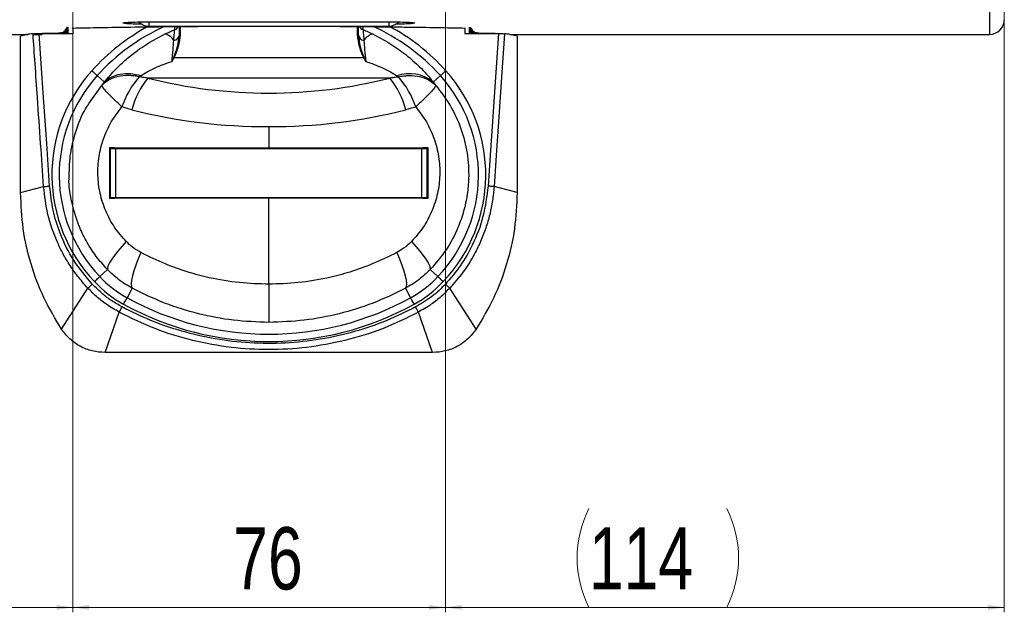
# Model space of a CAD drawing. Header units: millimetres. Extents: x 83 to 1528, y 34 to 1107.
# Tile 5 of 19: x 251 to 452, y 573 to 694. Entities that reach past the tile are written whole.
import ezdxf

# ---------------------------------------------------------------- set-up
doc = ezdxf.new("R2010")
doc.units = ezdxf.units.MM
doc.styles.add('SLDTEXTSTYLE0', font='TXT', dxfattribs={"width": 0.75})
doc.dimstyles.new('SLDDIMSTYLE0', dxfattribs={"dimtxt": 12.7, "dimasz": 3.302, "dimexe": 0, "dimexo": 0.0625, "dimgap": 3.175, "dimtad": 1, "dimrnd": 1e-09, "dimzin": 12, "dimdsep": 46, "dimtxsty": 'SLDTEXTSTYLE0', "dimsah": 1, "dimcen": 0.09, "dimadec": 0, "dimazin": 3, "dimtfac": 1, "dimtofl": 0, "dimtmove": 0, "dimatfit": 3, "dimfxl": 1, "dimfrac": 2, "dimtolj": 1, "dimtzin": 12, "dimarcsym": 0})

# ---------------------------------------------------------------- blocks, each defined once
blk = doc.blocks.new('_D_3')
at = {"color": 7, "linetype": 'Continuous', "lineweight": 18}
for p, q in [((262.05, 764.87), (262.05, 573.01)), ((152.05, 700.69), (152.05, 573.01)), ((262.05, 574.01), (152.05, 574.01))]:
    blk.add_line(p, q, dxfattribs=at)
for points in [[(152.05, 574.01), (155.36, 573.5), (155.36, 574.52)], [(262.05, 574.01), (258.75, 574.52), (258.75, 573.5)]]:
    blk.add_solid(points, dxfattribs=at)
at = {"color": 7, "linetype": 'Continuous', "lineweight": 18, "insert": (158.83, 590.38), "char_height": 12.7, "attachment_point": 1, "style": 'SLDTEXTSTYLE0'}
blk.add_mtext('110', dxfattribs=at)
blk = doc.blocks.new('_D_4')
at = {"color": 7, "linetype": 'Continuous', "lineweight": 18}
for p, q in [((338.05, 764.87), (338.05, 573.01)), ((452.05, 700.69), (452.05, 573.01)), ((338.05, 574.01), (452.05, 574.01))]:
    blk.add_line(p, q, dxfattribs=at)
for centre, start, end in [((387.49, 584.1), 153.4349, 206.5651), ((375.29, 584.1), 333.4349, 26.5651)]:
    blk.add_arc(centre, 22.56, start, end, dxfattribs=at)
for points in [[(338.05, 574.01), (341.36, 573.5), (341.36, 574.52)], [(452.05, 574.01), (448.75, 574.52), (448.75, 573.5)]]:
    blk.add_solid(points, dxfattribs=at)
at = {"color": 7, "linetype": 'Continuous', "lineweight": 18, "insert": (367.32, 590.38), "char_height": 12.7, "attachment_point": 1, "style": 'SLDTEXTSTYLE0'}
blk.add_mtext('114', dxfattribs=at)
blk = doc.blocks.new('_D_5')
at = {"color": 7, "linetype": 'Continuous', "lineweight": 18}
for p, q in [((262.05, 764.87), (262.05, 573.01)), ((338.05, 764.87), (338.05, 573.01)), ((262.05, 574.01), (338.05, 574.01))]:
    blk.add_line(p, q, dxfattribs=at)
for points in [[(262.05, 574.01), (265.36, 573.5), (265.36, 574.52)], [(338.05, 574.01), (334.75, 574.52), (334.75, 573.5)]]:
    blk.add_solid(points, dxfattribs=at)
at = {"color": 7, "linetype": 'Continuous', "lineweight": 18, "insert": (294.79, 590.38), "char_height": 12.7, "attachment_point": 1, "style": 'SLDTEXTSTYLE0'}
blk.add_mtext('76', dxfattribs=at)
blk = doc.blocks.new('_D_7')
at = {"color": 7, "linetype": 'Continuous', "lineweight": 18}
for p, q in [((297.05, 729.87), (122.38, 729.87)), ((123.38, 690.93), (123.38, 729.87)), ((154.05, 690.93), (122.38, 690.93)), ((123.38, 690.93), (123.38, 635.42))]:
    blk.add_line(p, q, dxfattribs=at)
for points in [[(123.38, 729.87), (122.87, 726.57), (123.89, 726.57)], [(123.38, 690.93), (123.89, 694.23), (122.87, 694.23)]]:
    blk.add_solid(points, dxfattribs=at)
at = {"color": 7, "linetype": 'Continuous', "lineweight": 18, "insert": (107.01, 635.42), "char_height": 12.7, "attachment_point": 1, "rotation": 90, "style": 'SLDTEXTSTYLE0'}
blk.add_mtext('38,94', dxfattribs=at)

msp = doc.modelspace()

# ---------------------------------------------------------------- linework, layer by layer
at = {"color": 7, "linetype": 'Continuous', "lineweight": 25}
for p, q in [((449.053, 698.511), (449.053, 690.932)), ((277.053, 693.486), (327.053, 693.486)), ((155.053, 690.932), (252.896, 690.932)), ((254.02, 690.932), (255.85, 690.932)), ((255.205, 691.086), (262.053, 691.086)), ((255.924, 691.166), (259.053, 691.166)), ((255.924, 691.166), (255.924, 691.086)), ((259.053, 691.166), (259.053, 691.086)), ((261.157, 691.164), (259.156, 691.164)), ((259.636, 691.226), (259.797, 691.282)), ((260.428, 691.599), (260.252, 691.495)), ((260.522, 691.715), (261.043, 692.462)), ((260.907, 691.414), (260.569, 691.414)), ((260.907, 691.414), (260.907, 691.748)), ((261.157, 691.164), (261.157, 692.411)), ((262.053, 692.262), (262.053, 691.086)), ((277.553, 692.635), (326.567, 692.635)), ((283.803, 690.985), (283.803, 691.025)), ((320.303, 691.025), (320.304, 690.985)), ((342.053, 692.256), (342.053, 691.086)), ((342.053, 691.086), (348.901, 691.086)), ((342.95, 691.164), (342.95, 692.415)), ((344.95, 691.164), (342.95, 691.164)), ((343.132, 692.364), (343.584, 691.715)), ((343.2, 691.414), (343.2, 691.748)), ((343.537, 691.414), (343.2, 691.414)), ((345.053, 691.166), (348.182, 691.166)), ((345.053, 691.166), (345.053, 691.086)), ((348.182, 691.166), (348.182, 691.086)), ((351.216, 690.932), (449.053, 690.932)), ((251.426, 658.64), (251.426, 690.597)), ((352.679, 690.597), (352.679, 658.64)), ((282.303, 685.43), (282.707, 686.253)), ((282.774, 686.227), (282.707, 686.253)), ((282.774, 686.227), (321.332, 686.227)), ((321.332, 686.227), (321.4, 686.252)), ((321.332, 686.227), (321.803, 685.43)), ((321.4, 686.253), (321.803, 685.43)), ((268.52, 681.202), (267.064, 682.513)), ((268.002, 680.527), (268.52, 681.202)), ((326.738, 682.015), (277.369, 682.015)), ((335.586, 681.202), (337.043, 682.513)), ((335.586, 681.202), (336.105, 680.527)), ((302.053, 672.11), (302.053, 667.766)), ((269.553, 667.766), (269.553, 657.512)), ((269.753, 657.625), (269.753, 667.625)), ((269.753, 667.625), (270.253, 667.625)), ((269.753, 667.625), (270.253, 667.625)), ((269.753, 667.625), (269.753, 667.625)), ((270.253, 667.625), (270.253, 667.625)), ((270.553, 667.561), (270.553, 667.766)), ((270.847, 667.625), (270.663, 667.625)), ((270.847, 657.625), (270.847, 667.625)), ((333.259, 657.625), (333.259, 667.625)), ((333.259, 667.625), (333.443, 667.625)), ((333.553, 667.766), (333.553, 667.561)), ((334.353, 667.625), (333.853, 667.625)), ((334.353, 667.625), (333.853, 667.625)), ((333.853, 667.625), (333.853, 667.625)), ((334.353, 667.625), (333.853, 667.625)), ((333.853, 667.625), (333.853, 667.625)), ((334.353, 667.625), (333.853, 667.625)), ((333.853, 667.625), (333.853, 667.625)), ((334.353, 657.625), (334.353, 667.625)), ((334.353, 667.625), (334.353, 667.625)), ((334.353, 667.625), (334.353, 667.625)), ((334.353, 667.625), (334.353, 667.625)), ((334.553, 657.512), (334.553, 667.766)), ((251.426, 658.64), (256.117, 659.874)), ((352.679, 658.64), (347.99, 659.874)), ((270.553, 657.512), (270.553, 657.512)), ((302.053, 639.955), (302.053, 657.512)), ((269.126, 642.976), (267.572, 641.505)), ((334.981, 642.976), (336.535, 641.505)), ((259.772, 630.794), (265.164, 639.141)), ((274.203, 639.118), (273.143, 637.195)), ((302.053, 639.955), (302.053, 632.176)), ((329.903, 639.118), (330.963, 637.195)), ((344.334, 630.794), (338.942, 639.141)), ((268.646, 626.013), (271.558, 634.239)), ((335.459, 626.013), (332.549, 634.239)), ((335.459, 626.013), (268.646, 626.013))]:
    msp.add_line(p, q, dxfattribs=at)
at = {"color": 8, "linetype": 'Continuous', "lineweight": 25}
for p, q in [((277.553, 693.486), (277.553, 692.635)), ((259.514, 691.201), (259.636, 691.226)), ((261.949, 692.23), (262.128, 692.293)), ((282.864, 691.913), (282.856, 692.557)), ((284.053, 691.13), (284.053, 692.543)), ((320.053, 692.543), (320.053, 691.13)), ((321.25, 692.532), (321.242, 691.913)), ((344.47, 691.226), (344.592, 691.203)), ((265.422, 676.873), (268.002, 680.527))]:
    msp.add_line(p, q, dxfattribs=at)
at = {"color": 7, "linetype": 'Continuous', "lineweight": 25, "flags": 128}
for points in [[(257.352, 659.959), (256.752, 668.666), (256.103, 678.083), (255.627, 684.973), (255.205, 691.086)], [(260.569, 691.414), (260.539, 691.452), (260.509, 691.489), (260.483, 691.523), (260.459, 691.552), (260.44, 691.577), (260.425, 691.595), (260.416, 691.606), (260.413, 691.61)], [(260.713, 691.906), (260.717, 691.903), (260.728, 691.894), (260.746, 691.88), (260.77, 691.86), (260.799, 691.836), (260.833, 691.809), (260.869, 691.779), (260.907, 691.748)], [(284.048, 690.874), (284.001, 690.874), (283.956, 690.87), (283.915, 690.862), (283.878, 690.852), (283.846, 690.838), (283.822, 690.821), (283.806, 690.803), (283.799, 690.784)], [(284.053, 691.13), (284.004, 691.128), (283.958, 691.122), (283.914, 691.112), (283.876, 691.099), (283.845, 691.083), (283.822, 691.065), (283.808, 691.045), (283.803, 691.025)], [(320.053, 691.13), (320.102, 691.128), (320.149, 691.122), (320.192, 691.112), (320.23, 691.099), (320.261, 691.083), (320.284, 691.065), (320.298, 691.045), (320.303, 691.025)], [(320.058, 690.874), (320.105, 690.874), (320.15, 690.87), (320.192, 690.862), (320.229, 690.852), (320.26, 690.838), (320.284, 690.821), (320.3, 690.803), (320.308, 690.784)], [(343.2, 691.748), (343.237, 691.779), (343.274, 691.809), (343.307, 691.836), (343.337, 691.86), (343.361, 691.88), (343.379, 691.894), (343.389, 691.903), (343.393, 691.906)], [(343.693, 691.61), (343.69, 691.606), (343.681, 691.595), (343.667, 691.577), (343.647, 691.552), (343.624, 691.523), (343.597, 691.489), (343.568, 691.452), (343.537, 691.414)], [(348.901, 691.086), (348.29, 682.232), (347.665, 673.171), (347.19, 666.283), (346.754, 659.959)], [(350.15, 691.07), (349.536, 682.197), (348.907, 673.117), (348.429, 666.212), (347.99, 659.874)], [(265.953, 683.513), (266.159, 683.328), (266.357, 683.149), (266.542, 682.983), (266.706, 682.835), (266.845, 682.71), (266.953, 682.613), (267.027, 682.546), (267.064, 682.513)], [(338.153, 683.513), (337.948, 683.328), (337.749, 683.149), (337.565, 682.983), (337.4, 682.835), (337.261, 682.71), (337.153, 682.613), (337.08, 682.546), (337.043, 682.513)], [(270.553, 667.766), (270.428, 667.766), (270.303, 667.766), (270.178, 667.766), (270.053, 667.766), (269.928, 667.766), (269.803, 667.766), (269.678, 667.766), (269.553, 667.766)], [(269.753, 667.625), (269.777, 667.625), (269.846, 667.625), (269.957, 667.625), (270.103, 667.625), (270.276, 667.625), (270.465, 667.625), (270.659, 667.625), (270.847, 667.625)], [(270.253, 667.625), (270.262, 667.625), (270.288, 667.625), (270.33, 667.625), (270.384, 667.625), (270.449, 667.625), (270.52, 667.625), (270.593, 667.625), (270.663, 667.625)], [(270.553, 667.766), (274.334, 667.766), (278.177, 667.766), (282.074, 667.766), (286.016, 667.766), (289.994, 667.766), (293.998, 667.766), (298.021, 667.766), (302.053, 667.766)], [(270.663, 667.625), (276.168, 667.625), (281.794, 667.625), (287.514, 667.625), (293.303, 667.625), (299.132, 667.625), (304.975, 667.625), (310.804, 667.625), (316.592, 667.625), (322.312, 667.625), (327.938, 667.625), (333.443, 667.625)], [(270.847, 667.625), (276.32, 667.625), (281.912, 667.625), (287.599, 667.625), (293.354, 667.625), (299.149, 667.625), (304.958, 667.625), (310.753, 667.625), (316.507, 667.625), (322.194, 667.625), (327.787, 667.625), (333.259, 667.625)], [(302.053, 667.766), (306.085, 667.766), (310.108, 667.766), (314.113, 667.766), (318.091, 667.766), (322.032, 667.766), (325.929, 667.766), (329.772, 667.766), (333.553, 667.766)], [(333.259, 667.625), (333.447, 667.625), (333.642, 667.625), (333.831, 667.625), (334.003, 667.625), (334.149, 667.625), (334.26, 667.625), (334.33, 667.625), (334.353, 667.625)], [(333.443, 667.625), (333.514, 667.625), (333.586, 667.625), (333.657, 667.625), (333.722, 667.625), (333.777, 667.625), (333.818, 667.625), (333.844, 667.625), (333.853, 667.625)], [(334.553, 667.766), (334.428, 667.766), (334.304, 667.766), (334.179, 667.766), (334.054, 667.766), (333.929, 667.766), (333.804, 667.766), (333.678, 667.766), (333.553, 667.766)], [(256.117, 659.874), (256.167, 659.877), (256.255, 659.884), (256.378, 659.892), (256.532, 659.903), (256.713, 659.915), (256.914, 659.929), (257.13, 659.944), (257.352, 659.959)], [(347.99, 659.874), (347.94, 659.877), (347.852, 659.884), (347.728, 659.892), (347.574, 659.903), (347.393, 659.915), (347.192, 659.929), (346.977, 659.944), (346.754, 659.959)], [(269.553, 657.512), (269.678, 657.512), (269.803, 657.512), (269.928, 657.512), (270.053, 657.512), (270.178, 657.512), (270.303, 657.512), (270.428, 657.512), (270.553, 657.512)], [(269.553, 657.512), (269.678, 657.512), (269.803, 657.512), (269.928, 657.512), (270.053, 657.512), (270.178, 657.512), (270.303, 657.512), (270.428, 657.512), (270.553, 657.512)], [(269.753, 657.625), (269.777, 657.625), (269.846, 657.625), (269.957, 657.625), (270.103, 657.625), (270.276, 657.625), (270.465, 657.625), (270.659, 657.625), (270.847, 657.625)], [(302.053, 657.512), (298.022, 657.512), (294, 657.512), (289.996, 657.512), (286.019, 657.512), (282.078, 657.512), (278.18, 657.512), (274.336, 657.512), (270.553, 657.512)], [(302.053, 657.512), (298.024, 657.512), (294.002, 657.512), (289.999, 657.512), (286.022, 657.512), (282.081, 657.512), (278.183, 657.512), (274.338, 657.512), (270.553, 657.512)], [(270.847, 657.625), (276.32, 657.625), (281.912, 657.625), (287.599, 657.625), (293.354, 657.625), (299.149, 657.625), (304.958, 657.625), (310.753, 657.625), (316.507, 657.625), (322.194, 657.625), (327.787, 657.625), (333.259, 657.625)], [(334.553, 657.512), (330.661, 657.512), (326.702, 657.512), (322.684, 657.512), (318.616, 657.512), (314.51, 657.512), (310.374, 657.512), (306.219, 657.512), (302.053, 657.512)], [(333.553, 657.512), (329.769, 657.512), (325.924, 657.512), (322.026, 657.512), (318.085, 657.512), (314.108, 657.512), (310.104, 657.512), (306.083, 657.512), (302.053, 657.512)], [(333.259, 657.625), (333.447, 657.625), (333.642, 657.625), (333.831, 657.625), (334.003, 657.625), (334.149, 657.625), (334.26, 657.625), (334.33, 657.625), (334.353, 657.625)], [(333.553, 657.512), (333.678, 657.512), (333.804, 657.512), (333.929, 657.512), (334.054, 657.512), (334.179, 657.512), (334.304, 657.512), (334.428, 657.512), (334.553, 657.512)], [(272.962, 648.657), (272.078, 647.668), (271.283, 646.724), (270.593, 645.844), (270.022, 645.046), (269.582, 644.347), (269.282, 643.762), (269.129, 643.301), (269.126, 642.976)], [(331.145, 648.657), (332.029, 647.668), (332.824, 646.724), (333.514, 645.844), (334.085, 645.046), (334.525, 644.347), (334.824, 643.762), (334.977, 643.301), (334.981, 642.976)], [(275.964, 646.413), (275.398, 645.106), (274.914, 643.861), (274.524, 642.708), (274.236, 641.671), (274.058, 640.775), (273.992, 640.04), (274.041, 639.484), (274.203, 639.118)], [(328.142, 646.413), (328.708, 645.106), (329.192, 643.861), (329.582, 642.708), (329.87, 641.671), (330.049, 640.775), (330.114, 640.04), (330.066, 639.484), (329.903, 639.118)], [(266.486, 640.478), (266.687, 640.668), (266.881, 640.851), (267.062, 641.022), (267.222, 641.174), (267.358, 641.302), (267.464, 641.402), (267.536, 641.471), (267.572, 641.505)], [(337.62, 640.478), (337.419, 640.668), (337.225, 640.851), (337.045, 641.022), (336.884, 641.174), (336.748, 641.302), (336.643, 641.402), (336.571, 641.471), (336.535, 641.505)], [(265.164, 639.141), (265.215, 639.188), (265.288, 639.257), (265.381, 639.343), (265.491, 639.447), (265.616, 639.564), (265.752, 639.691), (265.896, 639.826), (266.044, 639.964)], [(338.942, 639.141), (338.891, 639.188), (338.819, 639.257), (338.726, 639.343), (338.615, 639.447), (338.491, 639.564), (338.354, 639.691), (338.21, 639.826), (338.063, 639.964)], [(272.422, 635.886), (272.556, 636.129), (272.684, 636.363), (272.804, 636.58), (272.911, 636.774), (273.001, 636.937), (273.071, 637.065), (273.119, 637.151), (273.143, 637.195)], [(331.684, 635.886), (331.551, 636.129), (331.422, 636.363), (331.302, 636.58), (331.195, 636.774), (331.105, 636.937), (331.035, 637.065), (330.987, 637.151), (330.963, 637.195)], [(271.558, 634.239), (271.589, 634.297), (271.635, 634.384), (271.694, 634.495), (271.766, 634.63), (271.847, 634.783), (271.936, 634.95), (272.031, 635.127), (272.128, 635.31)], [(332.549, 634.239), (332.517, 634.297), (332.471, 634.384), (332.412, 634.495), (332.341, 634.63), (332.259, 634.783), (332.17, 634.95), (332.076, 635.127), (331.979, 635.31)]]:
    msp.add_lwpolyline(points, dxfattribs=at)
at = {"color": 7, "linetype": 'Continuous', "lineweight": 25}
for centre, radius, start, end in [((277.553, 695.532), 2.897, 226.15013, 270), ((326.553, 695.532), 2.897, 270, 314.2708), ((449.053, 693.932), 3, 270, 0), ((259.641, 691.157), 0.0689, 37.15136, 93.80701), ((297.923, 654.725), 41.527, 114.26429, 137.99745), ((280.055, 688.003), 3.127, 33.24402, 74.60642), ((324.051, 688.003), 3.127, 105.3935, 146.756), ((306.183, 654.725), 41.527, 42.00255, 65.92338), ((344.465, 691.157), 0.0689, 86.19092, 142.85097), ((282.508, 691.019), 1.312, 277.09271, 349.66788), ((321.598, 691.019), 1.312, 190.33213, 262.90738), ((289.528, 662.284), 31.724, 137.99745, 223.42221), ((330.723, 675.195), 7.728, 51.00604, 109.18605), ((314.578, 662.284), 31.724, 316.57779, 42.00255), ((289.528, 662.284), 30.23, 137.99745, 223.42221), ((288.9, 670.622), 17.678, 138.78378, 161.84449), ((291.214, 670.961), 17.717, 141.39473, 164.97387), ((302.053, 779.883), 100.933, 255.84406, 284.15594), ((312.892, 670.961), 17.717, 15.02613, 38.60527), ((315.207, 670.622), 17.678, 18.15624, 41.21633), ((314.578, 662.284), 30.23, 316.57779, 42.00255), ((301.652, 784.005), 111.895, 255.74688, 270.20542), ((302.454, 784.005), 111.895, 269.79458, 284.25312), ((284.19, 657.232), 22.88, 223.42221, 241.13198), ((319.917, 657.232), 22.88, 298.86802, 316.57779), ((284.19, 657.232), 24.374, 223.42221, 241.13198), ((319.917, 657.232), 24.374, 298.86802, 316.57779), ((302.053, 689.634), 59.88, 241.13198, 298.86802), ((302.053, 689.634), 61.374, 241.13198, 298.86802)]:
    msp.add_arc(centre, radius, start, end, dxfattribs=at)
at = {"color": 8, "linetype": 'Continuous', "lineweight": 25}
for centre, radius, start, end in [((297.923, 654.725), 43.022, 118.43549, 137.99745), ((282.307, 693.303), 1.498, 291.83892, 328.61802), ((321.8, 693.303), 1.498, 211.38201, 248.16107), ((306.183, 654.725), 43.022, 42.00255, 61.72355)]:
    msp.add_arc(centre, radius, start, end, dxfattribs=at)
at = {"color": 7, "linetype": 'Continuous', "lineweight": 25}
for points, knots in [([(276.251, 693.01), (275.908, 693.012), (274.942, 693.018), (273.6, 693.066), (272.526, 693.142), (272.149, 693.237), (272.522, 693.334), (273.59, 693.416), (275.181, 693.475), (276.431, 693.482), (277.053, 693.486)], [0, 0, 0, 0, 0.0731143, 0.2054262, 0.3377223, 0.4705709, 0.6035846, 0.735896, 0.8685892, 1, 1, 1, 1]), ([(327.053, 693.486), (327.673, 693.482), (328.92, 693.475), (330.51, 693.417), (331.58, 693.334), (331.958, 693.238), (331.585, 693.143), (330.513, 693.066), (329.182, 693.018), (328.227, 693.012), (327.895, 693.01)], [0, 0, 0, 0, 0.1314146, 0.2641097, 0.3968018, 0.5300414, 0.6634259, 0.7960993, 0.9291671, 1, 1, 1, 1]), ([(252.804, 690.924), (252.548, 690.863), (252.092, 690.754), (251.629, 690.645), (251.426, 690.597)], [0, 0, 0, 0, 0.5611827, 1, 1, 1, 1]), ([(253.957, 691.07), (253.743, 691.033), (253.361, 690.968), (252.974, 690.937), (252.804, 690.924)], [0, 0, 0, 0, 0.5592613, 1, 1, 1, 1]), ([(253.957, 691.07), (253.985, 691.072), (254.042, 691.076), (254.333, 691.082), (254.736, 691.086), (255.049, 691.086), (255.205, 691.086)], [0, 0, 0, 0, 0.24882745, 0.4992105, 0.75033942, 1, 1, 1, 1]), ([(256.117, 659.874), (255.915, 662.785), (255.496, 668.842), (254.917, 677.201), (254.398, 684.689), (254.098, 689.03), (253.957, 691.07)], [0, 0, 0, 0, 0.2798992, 0.5825461, 0.8037758, 1, 1, 1, 1]), ([(259.156, 691.164), (259.253, 691.167), (259.372, 691.171), (259.491, 691.196), (259.514, 691.201)], [0, 0, 0, 0, 0.8092314, 1, 1, 1, 1]), ([(259.696, 691.199), (259.92, 691.227), (260.097, 691.266), (260.382, 691.344), (260.482, 691.38), (260.569, 691.414)], [0, 0, 0, 0, 0.5, 0.5, 1, 1, 1, 1]), ([(260.907, 691.414), (260.925, 691.397), (260.958, 691.364), (261.003, 691.319), (261.038, 691.284), (261.077, 691.244), (261.117, 691.205), (261.15, 691.172), (261.155, 691.167), (261.157, 691.164)], [0, 0, 0, 0, 0.1586576, 0.2939886, 0.4060548, 0.4949784, 0.6838995, 0.8496712, 1, 1, 1, 1]), ([(268.52, 681.202), (269.269, 682.101), (270.283, 683.32), (271.873, 684.863), (272.95, 685.833), (274.724, 687.293), (277.306, 689.141), (279.697, 690.395), (280.885, 691.018)], [0, 0, 0, 0, 0.2482311, 0.3364352, 0.4277859, 0.5225305, 0.7627383, 1, 1, 1, 1]), ([(277.473, 692.498), (278.16, 692.507), (280.157, 692.533), (282.203, 692.552), (283.544, 692.564)], [0, 0, 0, 0, 0.34434096, 1, 1, 1, 1]), ([(280.885, 691.018), (281.253, 691.194), (281.906, 691.505), (282.573, 691.789), (282.864, 691.913)], [0, 0, 0, 0, 0.563353, 1, 1, 1, 1]), ([(282.67, 689.718), (282.711, 690.272), (282.793, 691.378), (282.841, 691.735), (282.864, 691.913)], [0, 0, 0, 0, 0.5017936, 1, 1, 1, 1]), ([(282.774, 686.227), (283.091, 686.96), (283.738, 688.459), (283.943, 690.058), (284.048, 690.874)], [0, 0, 0, 0, 0.4892444, 1, 1, 1, 1]), ([(283.473, 692.538), (284.835, 692.551), (288.556, 692.586), (294.78, 692.617), (302.072, 692.631), (309.37, 692.618), (316.559, 692.578), (322.855, 692.524), (326.672, 692.475), (328.207, 692.455)], [0, 0, 0, 0, 0.0924592, 0.2523943, 0.4139661, 0.5754925, 0.7353552, 0.8935706, 1, 1, 1, 1]), ([(283.803, 691.025), (283.803, 691.438), (283.803, 692.048), (283.803, 692.421), (283.803, 692.541)], [0, 0, 0, 0, 0.6782064, 1, 1, 1, 1]), ([(284.048, 690.874), (284.05, 690.922), (284.053, 691.008), (284.053, 691.093), (284.053, 691.13)], [0, 0, 0, 0, 0.5630753, 1, 1, 1, 1]), ([(320.053, 691.13), (320.053, 691.082), (320.054, 690.997), (320.057, 690.912), (320.058, 690.874)], [0, 0, 0, 0, 0.56208065, 1, 1, 1, 1]), ([(320.058, 690.874), (320.17, 690.023), (320.379, 688.424), (321.029, 686.927), (321.332, 686.227)], [0, 0, 0, 0, 0.5323781, 1, 1, 1, 1]), ([(320.303, 692.541), (320.303, 692.359), (320.303, 691.948), (320.303, 691.354), (320.303, 691.025)], [0, 0, 0, 0, 0.444558, 1, 1, 1, 1]), ([(321.242, 691.913), (321.607, 691.757), (322.273, 691.472), (322.926, 691.16), (323.221, 691.018)], [0, 0, 0, 0, 0.5473019, 1, 1, 1, 1]), ([(321.242, 691.913), (321.266, 691.735), (321.313, 691.378), (321.395, 690.272), (321.436, 689.718)], [0, 0, 0, 0, 0.498206, 1, 1, 1, 1]), ([(323.221, 691.018), (324.406, 690.397), (326.79, 689.146), (330.02, 686.842), (332.455, 684.697), (334.296, 682.784), (335.132, 681.759), (335.586, 681.202)], [0, 0, 0, 0, 0.2365176, 0.47624816, 0.71472378, 0.84484946, 1, 1, 1, 1]), ([(342.95, 691.164), (342.95, 691.165), (342.952, 691.167), (342.963, 691.179), (342.982, 691.197), (343.008, 691.223), (343.047, 691.262), (343.11, 691.326), (343.166, 691.382), (343.2, 691.414)], [0, 0, 0, 0, 0.0891757, 0.1825665, 0.2821791, 0.3896724, 0.5063696, 0.7068855, 1, 1, 1, 1]), ([(343.537, 691.414), (343.632, 691.377), (343.749, 691.336), (344.035, 691.26), (344.205, 691.224), (344.41, 691.199)], [0, 0, 0, 0, 0.5, 0.5, 1, 1, 1, 1]), ([(343.693, 691.61), (343.777, 691.543), (343.881, 691.47), (344.136, 691.335), (344.288, 691.272), (344.47, 691.226)], [0, 0, 0, 0, 0.5, 0.5, 1, 1, 1, 1]), ([(344.592, 691.203), (344.636, 691.194), (344.755, 691.17), (344.874, 691.166), (344.95, 691.164)], [0, 0, 0, 0, 0.3639425, 1, 1, 1, 1]), ([(348.901, 691.086), (349.057, 691.086), (349.37, 691.086), (349.773, 691.082), (350.065, 691.076), (350.122, 691.072), (350.15, 691.07)], [0, 0, 0, 0, 0.2496648, 0.50080692, 0.75121978, 1, 1, 1, 1]), ([(351.302, 690.924), (351.086, 690.942), (350.699, 690.974), (350.318, 691.041), (350.15, 691.07)], [0, 0, 0, 0, 0.5607384, 1, 1, 1, 1]), ([(352.679, 690.597), (352.421, 690.658), (351.959, 690.767), (351.503, 690.876), (351.302, 690.924)], [0, 0, 0, 0, 0.5588172, 1, 1, 1, 1]), ([(282.303, 685.43), (282.378, 686.237), (282.526, 687.839), (282.622, 689.095), (282.67, 689.718)], [0, 0, 0, 0, 0.503979, 1, 1, 1, 1]), ([(282.707, 686.252), (282.983, 686.998), (283.534, 688.486), (283.711, 690.02), (283.799, 690.784)], [0, 0, 0, 0, 0.50163766, 1, 1, 1, 1]), ([(320.308, 690.784), (320.396, 690.02), (320.573, 688.485), (321.123, 686.998), (321.4, 686.252)], [0, 0, 0, 0, 0.498355, 1, 1, 1, 1]), ([(321.436, 689.718), (321.484, 689.095), (321.581, 687.839), (321.729, 686.237), (321.803, 685.43)], [0, 0, 0, 0, 0.4960043, 1, 1, 1, 1]), ([(275.923, 682.495), (276.351, 682.765), (277.252, 683.334), (278.827, 684.109), (280.527, 684.827), (281.696, 685.224), (282.303, 685.43)], [0, 0, 0, 0, 0.238407, 0.5018797, 0.7409725, 1, 1, 1, 1]), ([(282.303, 685.43), (282.406, 685.601), (282.563, 685.862), (282.72, 686.133), (282.774, 686.227)], [0, 0, 0, 0, 0.6527443, 1, 1, 1, 1]), ([(321.803, 685.43), (322.959, 685.02), (324.731, 684.391), (326.849, 683.335), (327.754, 682.765), (328.183, 682.495)], [0, 0, 0, 0, 0.4962645, 0.760795, 1, 1, 1, 1]), ([(275.923, 682.495), (275.213, 682.647), (273.773, 682.956), (271.729, 682.824), (269.893, 682.279), (268.974, 681.558), (268.52, 681.202)], [0, 0, 0, 0, 0.2462846, 0.49976765, 0.7533721, 1, 1, 1, 1]), ([(275.602, 682.27), (275.231, 682.343), (274.585, 682.47), (273.877, 682.522), (273.523, 682.533), (273.432, 682.535), (273.409, 682.535), (273.402, 682.535), (273.4, 682.535), (272.682, 682.543), (271.286, 682.395), (269.411, 681.727), (268.471, 680.927), (268.002, 680.527)], [0, 0, 0, 0, 0.1251621, 0.2183048, 0.2419711, 0.2480774, 0.2496995, 0.2501528, 0.25029, 0.2503676, 0.5002453, 0.7501227, 1, 1, 1, 1]), ([(275.602, 682.27), (275.66, 682.312), (275.764, 682.387), (275.874, 682.461), (275.923, 682.495)], [0, 0, 0, 0, 0.5568248, 1, 1, 1, 1]), ([(277.369, 682.015), (277.034, 682.06), (276.443, 682.139), (275.856, 682.23), (275.602, 682.27)], [0, 0, 0, 0, 0.5662992, 1, 1, 1, 1]), ([(328.505, 682.27), (328.179, 682.22), (327.592, 682.129), (327.001, 682.05), (326.738, 682.015)], [0, 0, 0, 0, 0.553692, 1, 1, 1, 1]), ([(328.183, 682.495), (328.245, 682.452), (328.356, 682.378), (328.459, 682.303), (328.505, 682.27)], [0, 0, 0, 0, 0.5631597, 1, 1, 1, 1]), ([(328.505, 682.27), (328.875, 682.343), (329.521, 682.47), (330.229, 682.522), (330.584, 682.533), (330.674, 682.535), (330.698, 682.535), (330.705, 682.535), (331.425, 682.545), (332.82, 682.394), (334.696, 681.727), (335.635, 680.927), (336.105, 680.527)], [0, 0, 0, 0, 0.1251624, 0.218285, 0.2419562, 0.2480689, 0.249695, 0.250289, 0.2503679, 0.5002456, 0.7501231, 1, 1, 1, 1]), ([(272.102, 676.13), (271.522, 676.673), (270.363, 677.757), (269.076, 679.074), (268.199, 680.078), (268.067, 680.377), (268.002, 680.527)], [0, 0, 0, 0, 0.2499999, 0.4999999, 0.7499999, 1, 1, 1, 1]), ([(336.105, 680.527), (336.039, 680.377), (335.908, 680.078), (335.031, 679.074), (333.744, 677.757), (332.584, 676.673), (332.005, 676.13)], [0, 0, 0, 0, 0.24999994, 0.49999996, 0.74999997, 1, 1, 1, 1]), ([(336.105, 680.527), (337.158, 679.153), (339.245, 676.43), (341.359, 671.706), (342.63, 666.728), (342.918, 662.168), (342.565, 658.195), (341.846, 654.819), (340.508, 651.001), (338.362, 646.878), (336.108, 644.276), (334.981, 642.976)], [0, 0, 0, 0, 0.1257615, 0.2491768, 0.3734808, 0.4980226, 0.5796764, 0.6635061, 0.7488641, 0.8744547, 1, 1, 1, 1]), ([(261.339, 662.038), (261.376, 663.605), (261.455, 666.882), (262.802, 671.682), (264.154, 675.114), (265.284, 676.681), (265.422, 676.873)], [0, 0, 0, 0, 0.3003747, 0.6282898, 0.9545008, 1, 1, 1, 1]), ([(272.962, 648.657), (272.135, 649.602), (270.48, 651.492), (268.707, 654.855), (267.544, 658.462), (267.078, 662.23), (267.309, 666.014), (268.244, 669.682), (269.801, 673.145), (271.335, 675.135), (272.102, 676.13)], [0, 0, 0, 0, 0.1257293, 0.2515407, 0.3770477, 0.5019459, 0.626736, 0.750984, 0.875441, 1, 1, 1, 1]), ([(274.103, 675.554), (273.723, 675.655), (273.049, 675.836), (272.39, 676.041), (272.102, 676.131)], [0, 0, 0, 0, 0.5638088, 1, 1, 1, 1]), ([(332.004, 676.131), (331.637, 676.017), (330.977, 675.813), (330.303, 675.633), (330.004, 675.554)], [0, 0, 0, 0, 0.5561718, 1, 1, 1, 1]), ([(332.004, 676.131), (332.772, 675.135), (334.306, 673.145), (335.862, 669.681), (336.797, 666.014), (337.029, 662.229), (336.562, 658.461), (335.399, 654.854), (333.626, 651.491), (331.971, 649.601), (331.145, 648.657)], [0, 0, 0, 0, 0.12456, 0.249028, 0.3732798, 0.4980759, 0.6229793, 0.7485203, 0.8743287, 1, 1, 1, 1]), ([(265.164, 639.141), (264.438, 639.957), (263.05, 641.519), (261.336, 643.987), (259.955, 646.349), (258.361, 649.666), (256.8, 654.125), (256.343, 657.967), (256.117, 659.874)], [0, 0, 0, 0, 0.1420064, 0.2718145, 0.3902193, 0.4976978, 0.7506548, 1, 1, 1, 1]), ([(266.044, 639.964), (264.722, 641.541), (262.063, 644.715), (259.517, 649.941), (257.902, 655.067), (257.536, 658.327), (257.352, 659.959)], [0, 0, 0, 0, 0.2771019, 0.5576569, 0.7786579, 1, 1, 1, 1]), ([(346.754, 659.959), (346.496, 657.885), (345.98, 653.74), (343.87, 648.292), (341.227, 643.651), (339.113, 641.188), (338.063, 639.964)], [0, 0, 0, 0, 0.2814271, 0.5625044, 0.7825042, 1, 1, 1, 1]), ([(347.99, 659.874), (347.9, 658.921), (347.721, 657.01), (347.141, 654.178), (346.333, 651.384), (345.225, 648.521), (343.715, 645.506), (341.668, 642.262), (339.887, 640.222), (338.942, 639.141)], [0, 0, 0, 0, 0.12447008, 0.24947658, 0.37536598, 0.5025899, 0.64820125, 0.81350624, 1, 1, 1, 1]), ([(259.772, 630.794), (258.506, 632.903), (255.974, 637.121), (253.409, 644.061), (251.734, 651.267), (251.529, 656.182), (251.426, 658.64)], [0, 0, 0, 0, 0.2500001, 0.5, 0.75, 1, 1, 1, 1]), ([(352.679, 658.64), (352.577, 656.182), (352.372, 651.267), (350.696, 644.061), (348.132, 637.121), (345.6, 632.903), (344.334, 630.794)], [0, 0, 0, 0, 0.25, 0.5, 0.7499999, 1, 1, 1, 1]), ([(275.964, 646.413), (275.356, 646.769), (274.273, 647.402), (273.362, 648.274), (272.962, 648.657)], [0, 0, 0, 0, 0.5612264, 1, 1, 1, 1]), ([(331.145, 648.657), (330.631, 648.174), (329.71, 647.31), (328.622, 646.688), (328.142, 646.413)], [0, 0, 0, 0, 0.5585672, 1, 1, 1, 1]), ([(302.053, 639.955), (300.051, 640.017), (295.963, 640.145), (290.445, 641.09), (285.413, 642.423), (280.713, 644.079), (277.613, 645.603), (275.964, 646.413)], [0, 0, 0, 0, 0.2196439, 0.4483812, 0.6135392, 0.7944761, 1, 1, 1, 1]), ([(328.142, 646.413), (326.494, 645.603), (323.395, 644.079), (318.695, 642.424), (313.663, 641.09), (308.144, 640.145), (304.056, 640.017), (302.053, 639.955)], [0, 0, 0, 0, 0.20546677, 0.38638128, 0.55153318, 0.780374, 1, 1, 1, 1]), ([(274.203, 639.118), (273.249, 639.683), (271.409, 640.772), (269.868, 642.26), (269.126, 642.976)], [0, 0, 0, 0, 0.5183956, 1, 1, 1, 1]), ([(334.981, 642.976), (334.239, 642.26), (332.697, 640.772), (330.857, 639.683), (329.903, 639.118)], [0, 0, 0, 0, 0.4815959, 1, 1, 1, 1]), ([(271.558, 634.239), (270.668, 634.758), (269.026, 635.718), (266.903, 637.396), (265.726, 638.577), (265.164, 639.141)], [0, 0, 0, 0, 0.3817114, 0.7048486, 1, 1, 1, 1]), ([(272.128, 635.31), (271.392, 635.731), (270.015, 636.521), (267.957, 638.064), (266.738, 639.274), (266.044, 639.964)], [0, 0, 0, 0, 0.3305658, 0.618775, 1, 1, 1, 1]), ([(302.053, 632.176), (299.636, 632.261), (294.798, 632.43), (287.659, 633.818), (280.703, 635.949), (276.374, 638.059), (274.203, 639.118)], [0, 0, 0, 0, 0.2487929, 0.4979793, 0.7481781, 1, 1, 1, 1]), ([(329.903, 639.118), (327.732, 638.059), (323.404, 635.949), (316.447, 633.818), (309.309, 632.43), (304.471, 632.261), (302.053, 632.176)], [0, 0, 0, 0, 0.2518205, 0.50201872, 0.75120566, 1, 1, 1, 1]), ([(338.063, 639.964), (337.644, 639.536), (336.746, 638.62), (334.777, 636.967), (333.083, 635.964), (331.979, 635.31)], [0, 0, 0, 0, 0.2335745, 0.5001514, 1, 1, 1, 1]), ([(338.942, 639.141), (338.381, 638.577), (337.204, 637.396), (335.08, 635.718), (333.438, 634.758), (332.549, 634.239)], [0, 0, 0, 0, 0.2951354, 0.6182684, 1, 1, 1, 1]), ([(331.979, 635.31), (330.05, 634.356), (326.033, 632.368), (319.503, 630.166), (312.551, 628.589), (305.388, 627.815), (298.225, 627.846), (291.154, 628.661), (284.34, 630.247), (277.948, 632.425), (274.015, 634.374), (272.128, 635.31)], [0, 0, 0, 0, 0.1035723, 0.2157712, 0.3310417, 0.4465159, 0.5620851, 0.675512, 0.7886964, 0.8985954, 1, 1, 1, 1]), ([(332.549, 634.239), (330.135, 633.054), (325.31, 630.688), (317.618, 628.344), (309.835, 626.918), (302.044, 626.462), (294.255, 626.92), (286.478, 628.346), (278.792, 630.69), (273.97, 633.055), (271.558, 634.239)], [0, 0, 0, 0, 0.1269211, 0.2536944, 0.3785932, 0.5001745, 0.6216639, 0.7464722, 0.8731589, 1, 1, 1, 1]), ([(268.646, 626.013), (267.77, 626.075), (266.019, 626.2), (263.561, 627.201), (261.373, 628.703), (260.306, 630.097), (259.772, 630.794)], [0, 0, 0, 0, 0.25, 0.5, 0.7500001, 1, 1, 1, 1]), ([(344.334, 630.794), (343.8, 630.097), (342.732, 628.703), (340.545, 627.201), (338.086, 626.2), (336.335, 626.075), (335.459, 626.013)], [0, 0, 0, 0, 0.24999974, 0.49999991, 0.74999994, 1, 1, 1, 1])]:
    msp.add_open_spline(points, degree=3, knots=knots, dxfattribs=at)
at = {"color": 8, "linetype": 'Continuous', "lineweight": 25}
for points, knots in [([(326.553, 693.486), (326.553, 693.456), (326.553, 693.137), (326.553, 692.766), (326.553, 692.679), (326.553, 692.636)], [0, 0, 0, 0, 0.0498167, 0.5249225, 1, 1, 1, 1]), ([(259.797, 691.282), (259.861, 691.302), (259.985, 691.341), (260.153, 691.431), (260.296, 691.52), (260.376, 691.582), (260.413, 691.61)], [0, 0, 0, 0, 0.2994693, 0.5820742, 0.8096861, 1, 1, 1, 1]), ([(260.907, 691.748), (260.956, 691.881), (261.042, 692.117), (261.08, 692.361), (261.097, 692.466)], [0, 0, 0, 0, 0.56446434, 1, 1, 1, 1]), ([(261.949, 692.23), (263.876, 692.266), (267.77, 692.34), (274.002, 692.434), (279.256, 692.502), (282.497, 692.53), (283.473, 692.538)], [0, 0, 0, 0, 0.2807443, 0.5675152, 0.8698119, 1, 1, 1, 1]), ([(283.799, 690.784), (283.8, 690.829), (283.802, 690.896), (283.803, 690.963), (283.803, 690.985)], [0, 0, 0, 0, 0.6756933, 1, 1, 1, 1]), ([(320.304, 690.985), (320.304, 690.953), (320.304, 690.886), (320.306, 690.819), (320.308, 690.784)], [0, 0, 0, 0, 0.4742309, 1, 1, 1, 1]), ([(328.207, 692.455), (328.879, 692.447), (331.653, 692.414), (336.34, 692.339), (340.232, 692.266), (342.157, 692.23)], [0, 0, 0, 0, 0.1390742, 0.5741599, 1, 1, 1, 1]), ([(343.034, 692.317), (343.039, 692.287), (343.055, 692.19), (343.097, 692.042), (343.147, 691.882), (343.183, 691.79), (343.2, 691.748)], [0, 0, 0, 0, 0.1579089, 0.5013089, 0.776106, 1, 1, 1, 1]), ([(269.126, 642.976), (268.346, 643.844), (266.808, 645.559), (264.938, 648.454), (263.134, 652.061), (261.835, 656.444), (261.198, 660.039), (261.328, 661.878), (261.339, 662.038)], [0, 0, 0, 0, 0.1661584, 0.3281402, 0.4894319, 0.7383735, 0.9773632, 1, 1, 1, 1])]:
    msp.add_open_spline(points, degree=3, knots=knots, dxfattribs=at)
at = {"color": 7, "linetype": 'Continuous', "lineweight": 25}
for points in [[(259.156, 691.164), (259.37, 691.165), (259.547, 691.18), (259.696, 691.199)], [(260.413, 691.61), (260.523, 691.697), (260.624, 691.797), (260.713, 691.906)], [(260.569, 691.414), (260.701, 691.519), (260.812, 691.632), (260.907, 691.748)], [(343.2, 691.748), (343.301, 691.624), (343.414, 691.513), (343.537, 691.414)], [(343.393, 691.906), (343.482, 691.797), (343.583, 691.697), (343.693, 691.61)], [(344.41, 691.199), (344.566, 691.179), (344.744, 691.165), (344.95, 691.164)]]:
    msp.add_open_spline(points, degree=3, dxfattribs=at)

# ---------------------------------------------------------------- dimensions: what is measured, and where the dimension line sits
at = {"color": 7, "linetype": 'Continuous', "lineweight": 18}
for base, p2, picture, middle in [((152.053, 574.009), (152.053, 701.687), '_D_3', (172.907, 574.009)), ((338.053, 574.009), (338.053, 765.875), '_D_5', (304.175, 574.009))]:
    dim = msp.add_linear_dim(base=base, p1=(262.053, 765.875), p2=p2, dimstyle='SLDDIMSTYLE0', dxfattribs=at)
    dim.commit()
    dim.dimension.update_dxf_attribs({"geometry": picture, "text_midpoint": middle, "dimtype": 160})
dim = msp.add_linear_dim(base=(452.053, 574.009), p1=(338.053, 765.875), p2=(452.053, 701.687), text='(<>)', dimstyle='SLDDIMSTYLE0', dxfattribs=at)
dim.commit()
dim.dimension.update_dxf_attribs({"geometry": '_D_4', "text_midpoint": (381.391, 574.009), "dimtype": 160})
dim = msp.add_linear_dim(base=(123.38, 729.875), p1=(155.053, 690.932), p2=(298.053, 729.875), angle=90, dimstyle='SLDDIMSTYLE0', dxfattribs=at)
dim.commit()
dim.dimension.update_dxf_attribs({"geometry": '_D_7', "text_midpoint": (123.38, 656.529), "dimtype": 160})

doc.saveas('drawing.dxf')
